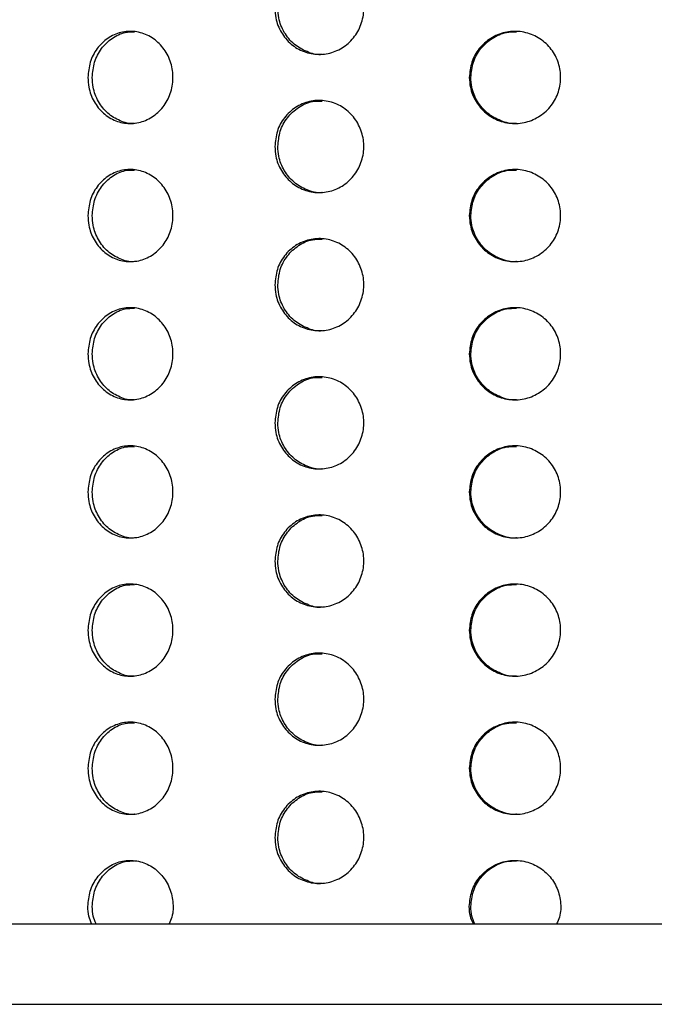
# Model space of a CAD drawing. Header units: millimetres. Extents: x 9412 to 81449, y 6786 to 18619.
# Tile 26 of 41: x 78497 to 78552, y 11830 to 11915. Entities that reach past the tile are written whole.
import ezdxf

# ---------------------------------------------------------------- set-up
doc = ezdxf.new("R2010")
doc.units = ezdxf.units.MM
doc.layers.add('Rysunek', color=7, linetype='Continuous', lineweight=25)
doc.layers.add('S_OPISY_ZB', color=3, linetype='Continuous', lineweight=25)
doc.styles.add('ISOCP', font='simplex.shx', dxfattribs={"width": 0.7})
doc.styles.add('styl3', font='arial.ttf', dxfattribs={"height": 180})
doc.dimstyles.new('ISO-100', dxfattribs={"dimtxt": 180, "dimasz": 130, "dimexe": 1.25, "dimexo": 0.625, "dimgap": 35, "dimtad": 1, "dimtoh": 1, "dimdec": 0, "dimtxsty": 'styl3', "dimcen": 5, "dimclrt": 256, "dimadec": 0, "dimazin": 0, "dimtfac": 1, "dimtdec": 0, "dimtmove": 0, "dimatfit": 3, "dimfxl": 1, "dimarcsym": 0})

# ---------------------------------------------------------------- blocks, each defined once
blk = doc.blocks.new('*D2')
at = {"layer": 'Defpoints', "color": 0}
for p in [(76210.976, 13075.81), (79931.794, 13076.435), (79931.794, 11323.657)]:
    blk.add_point(p, dxfattribs=at)
at = {"layer": 'S_OPISY_ZB', "color": 0, "linetype": 'ByBlock', "lineweight": -2, "ltscale": 200}
for p, q in [((79931.794, 13075.81), (79931.794, 11322.407)), ((76210.976, 13075.185), (76210.976, 11322.407)), ((76340.976, 11323.657), (79801.794, 11323.657))]:
    blk.add_line(p, q, dxfattribs=at)
at = {"layer": 'S_OPISY_ZB', "color": 0}
for points in [[(76340.976, 11345.323), (76340.976, 11301.99), (76210.976, 11323.657)], [(79801.794, 11301.99), (79801.794, 11345.323), (79931.794, 11323.657)]]:
    blk.add_solid(points, dxfattribs=at)
at = {"layer": 'S_OPISY_ZB', "insert": (77821.625, 11408.657), "char_height": 100, "attachment_point": 5, "style": 'ISOCP'}
blk.add_mtext('3720', dxfattribs=at)

msp = doc.modelspace()

# ---------------------------------------------------------------- linework, layer by layer
at = {"layer": 'Rysunek', "ltscale": 200}
for p, q in [((78423.051, 11836.751, -1.415), (78690.551, 11836.751, -1.415)), ((78423.051, 11829.751, -1.415), (78690.551, 11829.751, -1.415))]:
    msp.add_line(p, q, dxfattribs=at)
for points, knots in [([(78518.659, 11916.251, -1.415), (78518.701, 11916.701, -1.415), (78518.786, 11917.6, -1.415), (78519.447, 11918.797, -1.415), (78520.422, 11919.708, -1.415), (78521.642, 11920.228, -1.415), (78522.962, 11920.301, -1.415), (78524.233, 11919.917, -1.415), (78525.313, 11919.12, -1.415), (78526.078, 11917.999, -1.415), (78526.439, 11916.682, -1.415), (78526.355, 11915.316, -1.415), (78525.836, 11914.056, -1.415), (78524.942, 11913.043, -1.415), (78523.774, 11912.391, -1.415), (78522.467, 11912.175, -1.415), (78521.168, 11912.418, -1.415), (78520.022, 11913.093, -1.415), (78519.164, 11914.124, -1.415), (78518.72, 11915.239, -1.415), (78518.676, 11915.969, -1.415), (78518.659, 11916.251, -1.415)], [0, 0, 0, 0, 0.053672, 0.107344, 0.16103, 0.214727, 0.268408, 0.32207, 0.375742, 0.429435, 0.483129, 0.536801, 0.590464, 0.644144, 0.69784, 0.751528, 0.805194, 0.85886, 0.912547, 0.966244, 1, 1, 1, 1]), ([(78522.765, 11912.258, -1.415), (78522.752, 11912.256, -1.415), (78522.312, 11912.181, -1.415), (78521.424, 11912.451, -1.415), (78520.282, 11913.084, -1.415), (78519.422, 11914.126, -1.415), (78518.979, 11915.239, -1.415), (78518.935, 11915.969, -1.415), (78518.918, 11916.251, -1.415)], [0, 0, 0, 0, 0.006338, 0.22095, 0.435562, 0.650262, 0.864998, 1, 1, 1, 1]), ([(78502.423, 11910.251, -1.415), (78502.463, 11910.701, -1.415), (78502.544, 11911.6, -1.415), (78503.173, 11912.797, -1.415), (78504.103, 11913.708, -1.415), (78505.268, 11914.228, -1.415), (78506.53, 11914.301, -1.415), (78507.747, 11913.917, -1.415), (78508.783, 11913.12, -1.415), (78509.517, 11911.999, -1.415), (78509.864, 11910.682, -1.415), (78509.783, 11909.316, -1.415), (78509.285, 11908.056, -1.415), (78508.427, 11907.043, -1.415), (78507.308, 11906.391, -1.415), (78506.056, 11906.175, -1.415), (78504.815, 11906.418, -1.415), (78503.722, 11907.093, -1.415), (78502.903, 11908.124, -1.415), (78502.481, 11909.239, -1.415), (78502.439, 11909.969, -1.415), (78502.423, 11910.251, -1.415)], [0, 0, 0, 0, 0.053672, 0.107343, 0.16103, 0.214727, 0.268407, 0.32207, 0.375742, 0.429435, 0.483129, 0.536801, 0.590464, 0.644143, 0.69784, 0.751527, 0.805193, 0.85886, 0.912547, 0.966244, 1, 1, 1, 1]), ([(78502.805, 11910.251, -1.415), (78502.846, 11910.701, -1.415), (78502.926, 11911.6, -1.415), (78503.556, 11912.8, -1.415), (78504.486, 11913.696, -1.415), (78505.517, 11914.204, -1.415), (78506.207, 11914.201, -1.415), (78506.481, 11914.2, -1.415)], [0, 0, 0, 0, 0.214678, 0.429352, 0.644089, 0.858867, 1, 1, 1, 1]), ([(78535.548, 11910.251, -1.415), (78535.592, 11910.701, -1.415), (78535.679, 11911.6, -1.415), (78536.36, 11912.797, -1.415), (78537.363, 11913.708, -1.415), (78538.618, 11914.228, -1.415), (78539.973, 11914.301, -1.415), (78541.276, 11913.917, -1.415), (78542.382, 11913.12, -1.415), (78543.164, 11911.999, -1.415), (78543.533, 11910.682, -1.415), (78543.447, 11909.316, -1.415), (78542.917, 11908.056, -1.415), (78542.002, 11907.043, -1.415), (78540.806, 11906.391, -1.415), (78539.465, 11906.175, -1.415), (78538.131, 11906.418, -1.415), (78536.952, 11907.093, -1.415), (78536.068, 11908.124, -1.415), (78535.611, 11909.239, -1.415), (78535.566, 11909.969, -1.415), (78535.548, 11910.251, -1.415)], [0, 0, 0, 0, 0.053672, 0.107343, 0.16103, 0.214727, 0.268407, 0.32207, 0.375742, 0.429435, 0.483129, 0.536801, 0.590464, 0.644143, 0.69784, 0.751527, 0.805193, 0.85886, 0.912547, 0.966244, 1, 1, 1, 1]), ([(78535.679, 11910.251, -1.415), (78535.722, 11910.701, -1.415), (78535.81, 11911.6, -1.415), (78536.49, 11912.8, -1.415), (78537.494, 11913.696, -1.415), (78538.605, 11914.204, -1.415), (78539.345, 11914.201, -1.415), (78539.639, 11914.2, -1.415)], [0, 0, 0, 0, 0.214678, 0.429352, 0.644089, 0.858867, 1, 1, 1, 1]), ([(78506.477, 11906.258, -1.415), (78506.465, 11906.256, -1.415), (78506.044, 11906.181, -1.415), (78505.195, 11906.451, -1.415), (78504.105, 11907.084, -1.415), (78503.286, 11908.126, -1.415), (78502.864, 11909.239, -1.415), (78502.822, 11909.969, -1.415), (78502.805, 11910.251, -1.415)], [0, 0, 0, 0, 0.006338, 0.22095, 0.435563, 0.650261, 0.864998, 1, 1, 1, 1]), ([(78539.635, 11906.258, -1.415), (78539.622, 11906.256, -1.415), (78539.171, 11906.181, -1.415), (78538.259, 11906.451, -1.415), (78537.084, 11907.084, -1.415), (78536.198, 11908.126, -1.415), (78535.742, 11909.239, -1.415), (78535.696, 11909.969, -1.415), (78535.679, 11910.251, -1.415)], [0, 0, 0, 0, 0.006338, 0.22095, 0.435562, 0.650261, 0.864998, 1, 1, 1, 1]), ([(78518.659, 11904.251, -1.415), (78518.701, 11904.701, -1.415), (78518.786, 11905.6, -1.415), (78519.447, 11906.797, -1.415), (78520.422, 11907.708, -1.415), (78521.642, 11908.228, -1.415), (78522.962, 11908.301, -1.415), (78524.233, 11907.917, -1.415), (78525.313, 11907.12, -1.415), (78526.078, 11905.999, -1.415), (78526.439, 11904.682, -1.415), (78526.355, 11903.316, -1.415), (78525.836, 11902.056, -1.415), (78524.942, 11901.043, -1.415), (78523.774, 11900.391, -1.415), (78522.467, 11900.175, -1.415), (78521.168, 11900.418, -1.415), (78520.022, 11901.093, -1.415), (78519.164, 11902.124, -1.415), (78518.72, 11903.239, -1.415), (78518.676, 11903.969, -1.415), (78518.659, 11904.251, -1.415)], [0, 0, 0, 0, 0.053672, 0.107343, 0.16103, 0.214727, 0.268407, 0.32207, 0.375742, 0.429435, 0.483129, 0.536801, 0.590464, 0.644143, 0.69784, 0.751527, 0.805193, 0.85886, 0.912547, 0.966244, 1, 1, 1, 1]), ([(78518.918, 11904.251, -1.415), (78518.96, 11904.701, -1.415), (78519.045, 11905.6, -1.415), (78519.706, 11906.8, -1.415), (78520.681, 11907.696, -1.415), (78521.761, 11908.204, -1.415), (78522.483, 11908.201, -1.415), (78522.769, 11908.2, -1.415)], [0, 0, 0, 0, 0.214676, 0.429351, 0.644089, 0.858867, 1, 1, 1, 1]), ([(78522.765, 11900.258, -1.415), (78522.752, 11900.256, -1.415), (78522.312, 11900.181, -1.415), (78521.424, 11900.451, -1.415), (78520.282, 11901.084, -1.415), (78519.422, 11902.126, -1.415), (78518.979, 11903.239, -1.415), (78518.935, 11903.969, -1.415), (78518.918, 11904.251, -1.415)], [0, 0, 0, 0, 0.006338, 0.22095, 0.435562, 0.650261, 0.864997, 1, 1, 1, 1]), ([(78502.423, 11898.251, -1.415), (78502.463, 11898.701, -1.415), (78502.544, 11899.6, -1.415), (78503.173, 11900.797, -1.415), (78504.103, 11901.708, -1.415), (78505.268, 11902.228, -1.415), (78506.53, 11902.301, -1.415), (78507.747, 11901.917, -1.415), (78508.783, 11901.12, -1.415), (78509.517, 11899.999, -1.415), (78509.864, 11898.682, -1.415), (78509.783, 11897.316, -1.415), (78509.285, 11896.056, -1.415), (78508.427, 11895.043, -1.415), (78507.308, 11894.391, -1.415), (78506.056, 11894.175, -1.415), (78504.815, 11894.418, -1.415), (78503.722, 11895.093, -1.415), (78502.903, 11896.124, -1.415), (78502.481, 11897.239, -1.415), (78502.439, 11897.969, -1.415), (78502.423, 11898.251, -1.415)], [0, 0, 0, 0, 0.053672, 0.107343, 0.16103, 0.214727, 0.268407, 0.32207, 0.375742, 0.429435, 0.483129, 0.536801, 0.590464, 0.644144, 0.69784, 0.751528, 0.805194, 0.85886, 0.912547, 0.966244, 1, 1, 1, 1]), ([(78502.805, 11898.251, -1.415), (78502.846, 11898.701, -1.415), (78502.926, 11899.6, -1.415), (78503.556, 11900.8, -1.415), (78504.486, 11901.696, -1.415), (78505.517, 11902.204, -1.415), (78506.207, 11902.201, -1.415), (78506.481, 11902.2, -1.415)], [0, 0, 0, 0, 0.214677, 0.429352, 0.64409, 0.858867, 1, 1, 1, 1]), ([(78535.548, 11898.251, -1.415), (78535.592, 11898.701, -1.415), (78535.679, 11899.6, -1.415), (78536.36, 11900.797, -1.415), (78537.363, 11901.708, -1.415), (78538.618, 11902.228, -1.415), (78539.973, 11902.301, -1.415), (78541.276, 11901.917, -1.415), (78542.382, 11901.12, -1.415), (78543.164, 11899.999, -1.415), (78543.533, 11898.682, -1.415), (78543.447, 11897.316, -1.415), (78542.917, 11896.056, -1.415), (78542.002, 11895.043, -1.415), (78540.806, 11894.391, -1.415), (78539.465, 11894.175, -1.415), (78538.131, 11894.418, -1.415), (78536.952, 11895.093, -1.415), (78536.068, 11896.124, -1.415), (78535.611, 11897.239, -1.415), (78535.566, 11897.969, -1.415), (78535.548, 11898.251, -1.415)], [0, 0, 0, 0, 0.053672, 0.107344, 0.16103, 0.214727, 0.268407, 0.32207, 0.375742, 0.429435, 0.483129, 0.536801, 0.590464, 0.644144, 0.69784, 0.751528, 0.805194, 0.85886, 0.912547, 0.966244, 1, 1, 1, 1]), ([(78535.679, 11898.251, -1.415), (78535.722, 11898.701, -1.415), (78535.81, 11899.6, -1.415), (78536.49, 11900.8, -1.415), (78537.494, 11901.696, -1.415), (78538.605, 11902.204, -1.415), (78539.345, 11902.201, -1.415), (78539.639, 11902.2, -1.415)], [0, 0, 0, 0, 0.214677, 0.429352, 0.644089, 0.858867, 1, 1, 1, 1]), ([(78506.477, 11894.258, -1.415), (78506.465, 11894.256, -1.415), (78506.044, 11894.181, -1.415), (78505.195, 11894.451, -1.415), (78504.105, 11895.084, -1.415), (78503.286, 11896.126, -1.415), (78502.864, 11897.239, -1.415), (78502.822, 11897.969, -1.415), (78502.805, 11898.251, -1.415)], [0, 0, 0, 0, 0.006338, 0.22095, 0.435563, 0.650262, 0.864998, 1, 1, 1, 1]), ([(78539.635, 11894.258, -1.415), (78539.622, 11894.256, -1.415), (78539.171, 11894.181, -1.415), (78538.259, 11894.451, -1.415), (78537.084, 11895.084, -1.415), (78536.198, 11896.126, -1.415), (78535.742, 11897.239, -1.415), (78535.696, 11897.969, -1.415), (78535.679, 11898.251, -1.415)], [0, 0, 0, 0, 0.006338, 0.22095, 0.435562, 0.650262, 0.864998, 1, 1, 1, 1]), ([(78518.659, 11892.251, -1.415), (78518.701, 11892.701, -1.415), (78518.786, 11893.6, -1.415), (78519.447, 11894.797, -1.415), (78520.422, 11895.708, -1.415), (78521.642, 11896.228, -1.415), (78522.962, 11896.301, -1.415), (78524.233, 11895.917, -1.415), (78525.313, 11895.12, -1.415), (78526.078, 11893.999, -1.415), (78526.439, 11892.682, -1.415), (78526.355, 11891.316, -1.415), (78525.836, 11890.056, -1.415), (78524.942, 11889.043, -1.415), (78523.774, 11888.391, -1.415), (78522.467, 11888.175, -1.415), (78521.168, 11888.418, -1.415), (78520.022, 11889.093, -1.415), (78519.164, 11890.124, -1.415), (78518.72, 11891.239, -1.415), (78518.676, 11891.969, -1.415), (78518.659, 11892.251, -1.415)], [0, 0, 0, 0, 0.053672, 0.107343, 0.16103, 0.214727, 0.268407, 0.32207, 0.375742, 0.429435, 0.483129, 0.536801, 0.590464, 0.644143, 0.69784, 0.751527, 0.805193, 0.85886, 0.912547, 0.966244, 1, 1, 1, 1]), ([(78518.918, 11892.251, -1.415), (78518.96, 11892.701, -1.415), (78519.045, 11893.6, -1.415), (78519.706, 11894.8, -1.415), (78520.681, 11895.696, -1.415), (78521.761, 11896.204, -1.415), (78522.483, 11896.201, -1.415), (78522.769, 11896.2, -1.415)], [0, 0, 0, 0, 0.214676, 0.429352, 0.64409, 0.858867, 1, 1, 1, 1]), ([(78522.765, 11888.258, -1.415), (78522.752, 11888.256, -1.415), (78522.312, 11888.181, -1.415), (78521.424, 11888.451, -1.415), (78520.282, 11889.084, -1.415), (78519.422, 11890.126, -1.415), (78518.979, 11891.239, -1.415), (78518.935, 11891.969, -1.415), (78518.918, 11892.251, -1.415)], [0, 0, 0, 0, 0.006338, 0.22095, 0.435562, 0.650261, 0.864999, 1, 1, 1, 1]), ([(78502.423, 11886.251, -1.415), (78502.463, 11886.701, -1.415), (78502.544, 11887.6, -1.415), (78503.173, 11888.797, -1.415), (78504.103, 11889.708, -1.415), (78505.268, 11890.228, -1.415), (78506.53, 11890.301, -1.415), (78507.747, 11889.917, -1.415), (78508.783, 11889.12, -1.415), (78509.517, 11887.999, -1.415), (78509.864, 11886.682, -1.415), (78509.783, 11885.316, -1.415), (78509.285, 11884.056, -1.415), (78508.427, 11883.043, -1.415), (78507.308, 11882.391, -1.415), (78506.056, 11882.175, -1.415), (78504.815, 11882.418, -1.415), (78503.722, 11883.093, -1.415), (78502.903, 11884.124, -1.415), (78502.481, 11885.239, -1.415), (78502.439, 11885.969, -1.415), (78502.423, 11886.251, -1.415)], [0, 0, 0, 0, 0.053672, 0.107344, 0.161031, 0.214727, 0.268408, 0.32207, 0.375742, 0.429436, 0.483129, 0.536801, 0.590464, 0.644144, 0.69784, 0.751528, 0.805194, 0.85886, 0.912547, 0.966244, 1, 1, 1, 1]), ([(78502.805, 11886.251, -1.415), (78502.846, 11886.701, -1.415), (78502.926, 11887.6, -1.415), (78503.556, 11888.8, -1.415), (78504.486, 11889.696, -1.415), (78505.517, 11890.204, -1.415), (78506.207, 11890.201, -1.415), (78506.481, 11890.2, -1.415)], [0, 0, 0, 0, 0.214677, 0.429352, 0.64409, 0.858867, 1, 1, 1, 1]), ([(78535.548, 11886.251, -1.415), (78535.592, 11886.701, -1.415), (78535.679, 11887.6, -1.415), (78536.36, 11888.797, -1.415), (78537.363, 11889.708, -1.415), (78538.618, 11890.228, -1.415), (78539.973, 11890.301, -1.415), (78541.276, 11889.917, -1.415), (78542.382, 11889.12, -1.415), (78543.164, 11887.999, -1.415), (78543.533, 11886.682, -1.415), (78543.447, 11885.316, -1.415), (78542.917, 11884.056, -1.415), (78542.002, 11883.043, -1.415), (78540.806, 11882.391, -1.415), (78539.465, 11882.175, -1.415), (78538.131, 11882.418, -1.415), (78536.952, 11883.093, -1.415), (78536.068, 11884.124, -1.415), (78535.611, 11885.239, -1.415), (78535.566, 11885.969, -1.415), (78535.548, 11886.251, -1.415)], [0, 0, 0, 0, 0.053672, 0.107344, 0.161031, 0.214727, 0.268408, 0.32207, 0.375742, 0.429436, 0.483129, 0.536801, 0.590464, 0.644144, 0.69784, 0.751528, 0.805194, 0.85886, 0.912547, 0.966244, 1, 1, 1, 1]), ([(78535.679, 11886.251, -1.415), (78535.722, 11886.701, -1.415), (78535.81, 11887.6, -1.415), (78536.49, 11888.8, -1.415), (78537.494, 11889.696, -1.415), (78538.605, 11890.204, -1.415), (78539.345, 11890.201, -1.415), (78539.639, 11890.2, -1.415)], [0, 0, 0, 0, 0.214677, 0.429352, 0.644089, 0.858867, 1, 1, 1, 1]), ([(78506.477, 11882.258, -1.415), (78506.465, 11882.256, -1.415), (78506.044, 11882.181, -1.415), (78505.195, 11882.451, -1.415), (78504.105, 11883.084, -1.415), (78503.286, 11884.126, -1.415), (78502.864, 11885.239, -1.415), (78502.822, 11885.969, -1.415), (78502.805, 11886.251, -1.415)], [0, 0, 0, 0, 0.006338, 0.22095, 0.435563, 0.650262, 0.864998, 1, 1, 1, 1]), ([(78539.635, 11882.258, -1.415), (78539.622, 11882.256, -1.415), (78539.171, 11882.181, -1.415), (78538.259, 11882.451, -1.415), (78537.084, 11883.084, -1.415), (78536.198, 11884.126, -1.415), (78535.742, 11885.239, -1.415), (78535.696, 11885.969, -1.415), (78535.679, 11886.251, -1.415)], [0, 0, 0, 0, 0.006338, 0.22095, 0.435562, 0.650262, 0.864998, 1, 1, 1, 1]), ([(78518.659, 11880.251, -1.415), (78518.701, 11880.701, -1.415), (78518.786, 11881.6, -1.415), (78519.447, 11882.797, -1.415), (78520.422, 11883.708, -1.415), (78521.642, 11884.228, -1.415), (78522.962, 11884.301, -1.415), (78524.233, 11883.917, -1.415), (78525.313, 11883.12, -1.415), (78526.078, 11881.999, -1.415), (78526.439, 11880.682, -1.415), (78526.355, 11879.316, -1.415), (78525.836, 11878.056, -1.415), (78524.942, 11877.043, -1.415), (78523.774, 11876.391, -1.415), (78522.467, 11876.175, -1.415), (78521.168, 11876.418, -1.415), (78520.022, 11877.093, -1.415), (78519.164, 11878.124, -1.415), (78518.72, 11879.239, -1.415), (78518.676, 11879.969, -1.415), (78518.659, 11880.251, -1.415)], [0, 0, 0, 0, 0.053672, 0.107343, 0.16103, 0.214727, 0.268407, 0.32207, 0.375742, 0.429435, 0.483129, 0.536801, 0.590464, 0.644144, 0.69784, 0.751528, 0.805194, 0.85886, 0.912547, 0.966244, 1, 1, 1, 1]), ([(78518.918, 11880.251, -1.415), (78518.96, 11880.701, -1.415), (78519.045, 11881.6, -1.415), (78519.706, 11882.8, -1.415), (78520.681, 11883.696, -1.415), (78521.761, 11884.204, -1.415), (78522.483, 11884.201, -1.415), (78522.769, 11884.2, -1.415)], [0, 0, 0, 0, 0.214677, 0.429352, 0.644089, 0.858867, 1, 1, 1, 1]), ([(78522.765, 11876.258, -1.415), (78522.752, 11876.256, -1.415), (78522.312, 11876.181, -1.415), (78521.424, 11876.451, -1.415), (78520.282, 11877.084, -1.415), (78519.422, 11878.126, -1.415), (78518.979, 11879.239, -1.415), (78518.935, 11879.969, -1.415), (78518.918, 11880.251, -1.415)], [0, 0, 0, 0, 0.006338, 0.22095, 0.435562, 0.650262, 0.864998, 1, 1, 1, 1]), ([(78502.423, 11874.251, -1.415), (78502.463, 11874.701, -1.415), (78502.544, 11875.6, -1.415), (78503.173, 11876.797, -1.415), (78504.103, 11877.708, -1.415), (78505.268, 11878.228, -1.415), (78506.53, 11878.301, -1.415), (78507.747, 11877.917, -1.415), (78508.783, 11877.12, -1.415), (78509.517, 11875.999, -1.415), (78509.864, 11874.682, -1.415), (78509.783, 11873.316, -1.415), (78509.285, 11872.056, -1.415), (78508.427, 11871.043, -1.415), (78507.308, 11870.391, -1.415), (78506.056, 11870.175, -1.415), (78504.815, 11870.418, -1.415), (78503.722, 11871.093, -1.415), (78502.903, 11872.124, -1.415), (78502.481, 11873.239, -1.415), (78502.439, 11873.969, -1.415), (78502.423, 11874.251, -1.415)], [0, 0, 0, 0, 0.053672, 0.107343, 0.16103, 0.214727, 0.268407, 0.32207, 0.375742, 0.429435, 0.483129, 0.536801, 0.590464, 0.644143, 0.69784, 0.751527, 0.805193, 0.85886, 0.912547, 0.966244, 1, 1, 1, 1]), ([(78502.805, 11874.251, -1.415), (78502.846, 11874.701, -1.415), (78502.926, 11875.6, -1.415), (78503.556, 11876.8, -1.415), (78504.486, 11877.696, -1.415), (78505.517, 11878.204, -1.415), (78506.207, 11878.201, -1.415), (78506.481, 11878.2, -1.415)], [0, 0, 0, 0, 0.214677, 0.429352, 0.644089, 0.858867, 1, 1, 1, 1]), ([(78535.548, 11874.251, -1.415), (78535.592, 11874.701, -1.415), (78535.679, 11875.6, -1.415), (78536.36, 11876.797, -1.415), (78537.363, 11877.708, -1.415), (78538.618, 11878.228, -1.415), (78539.973, 11878.301, -1.415), (78541.276, 11877.917, -1.415), (78542.382, 11877.12, -1.415), (78543.164, 11875.999, -1.415), (78543.533, 11874.682, -1.415), (78543.447, 11873.316, -1.415), (78542.917, 11872.056, -1.415), (78542.002, 11871.043, -1.415), (78540.806, 11870.391, -1.415), (78539.465, 11870.175, -1.415), (78538.131, 11870.418, -1.415), (78536.952, 11871.093, -1.415), (78536.068, 11872.124, -1.415), (78535.611, 11873.239, -1.415), (78535.566, 11873.969, -1.415), (78535.548, 11874.251, -1.415)], [0, 0, 0, 0, 0.053672, 0.107343, 0.16103, 0.214727, 0.268407, 0.32207, 0.375742, 0.429435, 0.483129, 0.536801, 0.590464, 0.644143, 0.69784, 0.751527, 0.805193, 0.85886, 0.912547, 0.966244, 1, 1, 1, 1]), ([(78535.679, 11874.251, -1.415), (78535.722, 11874.701, -1.415), (78535.81, 11875.6, -1.415), (78536.49, 11876.8, -1.415), (78537.494, 11877.696, -1.415), (78538.605, 11878.204, -1.415), (78539.345, 11878.201, -1.415), (78539.639, 11878.2, -1.415)], [0, 0, 0, 0, 0.214677, 0.429352, 0.644089, 0.858867, 1, 1, 1, 1]), ([(78506.477, 11870.258, -1.415), (78506.465, 11870.256, -1.415), (78506.044, 11870.181, -1.415), (78505.195, 11870.451, -1.415), (78504.105, 11871.084, -1.415), (78503.286, 11872.126, -1.415), (78502.864, 11873.239, -1.415), (78502.822, 11873.969, -1.415), (78502.805, 11874.251, -1.415)], [0, 0, 0, 0, 0.006338, 0.22095, 0.435563, 0.650261, 0.864997, 1, 1, 1, 1]), ([(78539.635, 11870.258, -1.415), (78539.622, 11870.256, -1.415), (78539.171, 11870.181, -1.415), (78538.259, 11870.451, -1.415), (78537.084, 11871.084, -1.415), (78536.198, 11872.126, -1.415), (78535.742, 11873.239, -1.415), (78535.696, 11873.969, -1.415), (78535.679, 11874.251, -1.415)], [0, 0, 0, 0, 0.006338, 0.22095, 0.435562, 0.650261, 0.864997, 1, 1, 1, 1]), ([(78518.659, 11868.251, -1.415), (78518.701, 11868.701, -1.415), (78518.786, 11869.6, -1.415), (78519.447, 11870.797, -1.415), (78520.422, 11871.708, -1.415), (78521.642, 11872.228, -1.415), (78522.962, 11872.301, -1.415), (78524.233, 11871.917, -1.415), (78525.313, 11871.12, -1.415), (78526.078, 11869.999, -1.415), (78526.439, 11868.682, -1.415), (78526.355, 11867.316, -1.415), (78525.836, 11866.056, -1.415), (78524.942, 11865.043, -1.415), (78523.774, 11864.391, -1.415), (78522.467, 11864.175, -1.415), (78521.168, 11864.418, -1.415), (78520.022, 11865.093, -1.415), (78519.164, 11866.124, -1.415), (78518.72, 11867.239, -1.415), (78518.676, 11867.969, -1.415), (78518.659, 11868.251, -1.415)], [0, 0, 0, 0, 0.053672, 0.107344, 0.16103, 0.214727, 0.268408, 0.32207, 0.375742, 0.429435, 0.483129, 0.536801, 0.590464, 0.644144, 0.69784, 0.751528, 0.805194, 0.85886, 0.912547, 0.966244, 1, 1, 1, 1]), ([(78518.918, 11868.251, -1.415), (78518.96, 11868.701, -1.415), (78519.045, 11869.6, -1.415), (78519.706, 11870.8, -1.415), (78520.681, 11871.696, -1.415), (78521.761, 11872.204, -1.415), (78522.483, 11872.201, -1.415), (78522.769, 11872.2, -1.415)], [0, 0, 0, 0, 0.214677, 0.429352, 0.64409, 0.858867, 1, 1, 1, 1]), ([(78522.765, 11864.258, -1.415), (78522.752, 11864.256, -1.415), (78522.312, 11864.181, -1.415), (78521.424, 11864.451, -1.415), (78520.282, 11865.084, -1.415), (78519.422, 11866.126, -1.415), (78518.979, 11867.239, -1.415), (78518.935, 11867.969, -1.415), (78518.918, 11868.251, -1.415)], [0, 0, 0, 0, 0.006339, 0.22095, 0.435563, 0.650262, 0.864998, 1, 1, 1, 1]), ([(78502.423, 11862.251, -1.415), (78502.463, 11862.701, -1.415), (78502.544, 11863.6, -1.415), (78503.173, 11864.797, -1.415), (78504.103, 11865.708, -1.415), (78505.268, 11866.228, -1.415), (78506.53, 11866.301, -1.415), (78507.747, 11865.916, -1.415), (78508.783, 11865.12, -1.415), (78509.517, 11863.999, -1.415), (78509.864, 11862.682, -1.415), (78509.783, 11861.316, -1.415), (78509.285, 11860.055, -1.415), (78508.427, 11859.043, -1.415), (78507.308, 11858.391, -1.415), (78506.056, 11858.175, -1.415), (78504.815, 11858.418, -1.415), (78503.722, 11859.093, -1.415), (78502.903, 11860.124, -1.415), (78502.481, 11861.239, -1.415), (78502.439, 11861.969, -1.415), (78502.423, 11862.251, -1.415)], [0, 0, 0, 0, 0.053672, 0.107343, 0.16103, 0.214727, 0.268407, 0.32207, 0.375742, 0.429435, 0.483129, 0.536801, 0.590464, 0.644143, 0.69784, 0.751527, 0.805193, 0.85886, 0.912547, 0.966244, 1, 1, 1, 1]), ([(78502.805, 11862.251, -1.415), (78502.846, 11862.701, -1.415), (78502.926, 11863.6, -1.415), (78503.556, 11864.8, -1.415), (78504.486, 11865.696, -1.415), (78505.517, 11866.204, -1.415), (78506.207, 11866.201, -1.415), (78506.481, 11866.2, -1.415)], [0, 0, 0, 0, 0.214676, 0.429351, 0.644089, 0.858867, 1, 1, 1, 1]), ([(78535.548, 11862.251, -1.415), (78535.592, 11862.701, -1.415), (78535.679, 11863.6, -1.415), (78536.36, 11864.797, -1.415), (78537.363, 11865.708, -1.415), (78538.618, 11866.228, -1.415), (78539.973, 11866.301, -1.415), (78541.276, 11865.916, -1.415), (78542.382, 11865.12, -1.415), (78543.164, 11863.999, -1.415), (78543.533, 11862.682, -1.415), (78543.447, 11861.316, -1.415), (78542.917, 11860.055, -1.415), (78542.002, 11859.043, -1.415), (78540.806, 11858.391, -1.415), (78539.465, 11858.175, -1.415), (78538.131, 11858.418, -1.415), (78536.952, 11859.093, -1.415), (78536.068, 11860.124, -1.415), (78535.611, 11861.239, -1.415), (78535.566, 11861.969, -1.415), (78535.548, 11862.251, -1.415)], [0, 0, 0, 0, 0.053672, 0.107343, 0.16103, 0.214727, 0.268407, 0.32207, 0.375742, 0.429435, 0.483129, 0.536801, 0.590464, 0.644143, 0.69784, 0.751527, 0.805193, 0.85886, 0.912547, 0.966244, 1, 1, 1, 1]), ([(78535.679, 11862.251, -1.415), (78535.722, 11862.701, -1.415), (78535.81, 11863.6, -1.415), (78536.49, 11864.8, -1.415), (78537.494, 11865.696, -1.415), (78538.605, 11866.204, -1.415), (78539.345, 11866.201, -1.415), (78539.639, 11866.2, -1.415)], [0, 0, 0, 0, 0.214676, 0.429351, 0.644089, 0.858867, 1, 1, 1, 1]), ([(78506.477, 11858.258, -1.415), (78506.465, 11858.256, -1.415), (78506.044, 11858.181, -1.415), (78505.195, 11858.451, -1.415), (78504.105, 11859.084, -1.415), (78503.286, 11860.126, -1.415), (78502.864, 11861.239, -1.415), (78502.822, 11861.969, -1.415), (78502.805, 11862.251, -1.415)], [0, 0, 0, 0, 0.006338, 0.22095, 0.435562, 0.650262, 0.864998, 1, 1, 1, 1]), ([(78539.635, 11858.258, -1.415), (78539.622, 11858.256, -1.415), (78539.171, 11858.181, -1.415), (78538.259, 11858.451, -1.415), (78537.084, 11859.084, -1.415), (78536.198, 11860.126, -1.415), (78535.742, 11861.239, -1.415), (78535.696, 11861.969, -1.415), (78535.679, 11862.251, -1.415)], [0, 0, 0, 0, 0.006338, 0.22095, 0.435562, 0.650262, 0.864998, 1, 1, 1, 1]), ([(78518.659, 11856.251, -1.415), (78518.701, 11856.701, -1.415), (78518.786, 11857.6, -1.415), (78519.447, 11858.797, -1.415), (78520.422, 11859.708, -1.415), (78521.642, 11860.228, -1.415), (78522.962, 11860.301, -1.415), (78524.233, 11859.917, -1.415), (78525.313, 11859.12, -1.415), (78526.078, 11857.999, -1.415), (78526.439, 11856.682, -1.415), (78526.355, 11855.316, -1.415), (78525.836, 11854.056, -1.415), (78524.942, 11853.043, -1.415), (78523.774, 11852.391, -1.415), (78522.467, 11852.175, -1.415), (78521.168, 11852.418, -1.415), (78520.022, 11853.093, -1.415), (78519.164, 11854.124, -1.415), (78518.72, 11855.239, -1.415), (78518.676, 11855.969, -1.415), (78518.659, 11856.251, -1.415)], [0, 0, 0, 0, 0.053672, 0.107343, 0.16103, 0.214727, 0.268407, 0.32207, 0.375742, 0.429435, 0.483129, 0.536801, 0.590464, 0.644143, 0.69784, 0.751528, 0.805193, 0.85886, 0.912547, 0.966244, 1, 1, 1, 1]), ([(78518.918, 11856.251, -1.415), (78518.96, 11856.701, -1.415), (78519.045, 11857.6, -1.415), (78519.706, 11858.8, -1.415), (78520.681, 11859.696, -1.415), (78521.761, 11860.205, -1.415), (78522.483, 11860.201, -1.415), (78522.769, 11860.2, -1.415)], [0, 0, 0, 0, 0.214676, 0.429351, 0.644089, 0.858867, 1, 1, 1, 1]), ([(78522.765, 11852.258, -1.415), (78522.752, 11852.256, -1.415), (78522.312, 11852.181, -1.415), (78521.424, 11852.451, -1.415), (78520.282, 11853.084, -1.415), (78519.422, 11854.126, -1.415), (78518.979, 11855.239, -1.415), (78518.935, 11855.969, -1.415), (78518.918, 11856.251, -1.415)], [0, 0, 0, 0, 0.006338, 0.22095, 0.435562, 0.650262, 0.864998, 1, 1, 1, 1]), ([(78502.423, 11850.251, -1.415), (78502.463, 11850.701, -1.415), (78502.544, 11851.6, -1.415), (78503.173, 11852.797, -1.415), (78504.103, 11853.708, -1.415), (78505.268, 11854.228, -1.415), (78506.53, 11854.301, -1.415), (78507.747, 11853.916, -1.415), (78508.783, 11853.12, -1.415), (78509.517, 11851.999, -1.415), (78509.864, 11850.682, -1.415), (78509.783, 11849.316, -1.415), (78509.285, 11848.056, -1.415), (78508.427, 11847.043, -1.415), (78507.308, 11846.391, -1.415), (78506.056, 11846.175, -1.415), (78504.815, 11846.418, -1.415), (78503.722, 11847.093, -1.415), (78502.903, 11848.124, -1.415), (78502.481, 11849.239, -1.415), (78502.439, 11849.969, -1.415), (78502.423, 11850.251, -1.415)], [0, 0, 0, 0, 0.053672, 0.107343, 0.16103, 0.214727, 0.268407, 0.32207, 0.375742, 0.429435, 0.483128, 0.536801, 0.590464, 0.644143, 0.69784, 0.751527, 0.805193, 0.85886, 0.912547, 0.966243, 1, 1, 1, 1]), ([(78502.805, 11850.251, -1.415), (78502.846, 11850.701, -1.415), (78502.926, 11851.6, -1.415), (78503.556, 11852.8, -1.415), (78504.486, 11853.696, -1.415), (78505.517, 11854.204, -1.415), (78506.207, 11854.201, -1.415), (78506.481, 11854.2, -1.415)], [0, 0, 0, 0, 0.214677, 0.429352, 0.644089, 0.858867, 1, 1, 1, 1]), ([(78535.548, 11850.251, -1.415), (78535.592, 11850.701, -1.415), (78535.679, 11851.6, -1.415), (78536.36, 11852.797, -1.415), (78537.363, 11853.708, -1.415), (78538.618, 11854.228, -1.415), (78539.973, 11854.301, -1.415), (78541.276, 11853.916, -1.415), (78542.382, 11853.12, -1.415), (78543.164, 11851.999, -1.415), (78543.533, 11850.682, -1.415), (78543.447, 11849.316, -1.415), (78542.917, 11848.056, -1.415), (78542.002, 11847.043, -1.415), (78540.806, 11846.391, -1.415), (78539.465, 11846.175, -1.415), (78538.131, 11846.418, -1.415), (78536.952, 11847.093, -1.415), (78536.068, 11848.124, -1.415), (78535.611, 11849.239, -1.415), (78535.566, 11849.969, -1.415), (78535.548, 11850.251, -1.415)], [0, 0, 0, 0, 0.053672, 0.107343, 0.16103, 0.214727, 0.268407, 0.32207, 0.375742, 0.429435, 0.483128, 0.536801, 0.590464, 0.644143, 0.69784, 0.751527, 0.805193, 0.85886, 0.912547, 0.966243, 1, 1, 1, 1]), ([(78535.679, 11850.251, -1.415), (78535.722, 11850.701, -1.415), (78535.81, 11851.6, -1.415), (78536.49, 11852.8, -1.415), (78537.494, 11853.696, -1.415), (78538.605, 11854.204, -1.415), (78539.345, 11854.201, -1.415), (78539.639, 11854.2, -1.415)], [0, 0, 0, 0, 0.214677, 0.429352, 0.644089, 0.858867, 1, 1, 1, 1]), ([(78506.477, 11846.258, -1.415), (78506.465, 11846.256, -1.415), (78506.044, 11846.181, -1.415), (78505.195, 11846.451, -1.415), (78504.105, 11847.084, -1.415), (78503.286, 11848.126, -1.415), (78502.864, 11849.239, -1.415), (78502.822, 11849.969, -1.415), (78502.805, 11850.251, -1.415)], [0, 0, 0, 0, 0.006338, 0.22095, 0.435562, 0.65026, 0.864996, 1, 1, 1, 1]), ([(78539.635, 11846.258, -1.415), (78539.622, 11846.256, -1.415), (78539.171, 11846.181, -1.415), (78538.259, 11846.451, -1.415), (78537.084, 11847.084, -1.415), (78536.198, 11848.126, -1.415), (78535.742, 11849.239, -1.415), (78535.696, 11849.969, -1.415), (78535.679, 11850.251, -1.415)], [0, 0, 0, 0, 0.006338, 0.22095, 0.435561, 0.65026, 0.864996, 1, 1, 1, 1]), ([(78518.659, 11844.251, -1.415), (78518.701, 11844.701, -1.415), (78518.786, 11845.6, -1.415), (78519.447, 11846.797, -1.415), (78520.422, 11847.708, -1.415), (78521.642, 11848.228, -1.415), (78522.962, 11848.301, -1.415), (78524.233, 11847.917, -1.415), (78525.313, 11847.12, -1.415), (78526.078, 11845.999, -1.415), (78526.439, 11844.682, -1.415), (78526.355, 11843.316, -1.415), (78525.836, 11842.056, -1.415), (78524.942, 11841.043, -1.415), (78523.774, 11840.391, -1.415), (78522.467, 11840.175, -1.415), (78521.168, 11840.418, -1.415), (78520.022, 11841.093, -1.415), (78519.164, 11842.124, -1.415), (78518.72, 11843.239, -1.415), (78518.676, 11843.969, -1.415), (78518.659, 11844.251, -1.415)], [0, 0, 0, 0, 0.053672, 0.107344, 0.161031, 0.214728, 0.268408, 0.322071, 0.375743, 0.429436, 0.483129, 0.536802, 0.590464, 0.644144, 0.697841, 0.751528, 0.805194, 0.85886, 0.912548, 0.966244, 1, 1, 1, 1]), ([(78518.918, 11844.251, -1.415), (78518.96, 11844.701, -1.415), (78519.045, 11845.6, -1.415), (78519.706, 11846.8, -1.415), (78520.681, 11847.696, -1.415), (78521.761, 11848.204, -1.415), (78522.483, 11848.201, -1.415), (78522.769, 11848.2, -1.415)], [0, 0, 0, 0, 0.214678, 0.429353, 0.64409, 0.858867, 1, 1, 1, 1]), ([(78522.765, 11840.258, -1.415), (78522.752, 11840.256, -1.415), (78522.312, 11840.181, -1.415), (78521.424, 11840.451, -1.415), (78520.282, 11841.084, -1.415), (78519.422, 11842.126, -1.415), (78518.979, 11843.239, -1.415), (78518.935, 11843.969, -1.415), (78518.918, 11844.251, -1.415)], [0, 0, 0, 0, 0.006338, 0.22095, 0.435563, 0.650262, 0.864998, 1, 1, 1, 1]), ([(78502.423, 11838.251, -1.415), (78502.463, 11838.701, -1.415), (78502.544, 11839.6, -1.415), (78503.173, 11840.797, -1.415), (78504.103, 11841.708, -1.415), (78505.268, 11842.228, -1.415), (78506.529, 11842.301, -1.415), (78507.748, 11841.916, -1.415), (78508.782, 11841.12, -1.415), (78509.521, 11839.998, -1.415), (78509.851, 11838.688, -1.415), (78509.836, 11837.539, -1.415), (78509.569, 11836.942, -1.415), (78509.484, 11836.751, -1.415)], [0, 0, 0, 0, 0.095492, 0.190982, 0.2865, 0.382035, 0.477541, 0.573016, 0.668508, 0.764036, 0.859567, 0.955059, 1, 1, 1, 1]), ([(78502.805, 11838.251, -1.415), (78502.846, 11838.701, -1.415), (78502.926, 11839.6, -1.415), (78503.556, 11840.8, -1.415), (78504.486, 11841.696, -1.415), (78505.517, 11842.204, -1.415), (78506.207, 11842.201, -1.415), (78506.481, 11842.2, -1.415)], [0, 0, 0, 0, 0.214679, 0.429353, 0.64409, 0.858867, 1, 1, 1, 1]), ([(78535.548, 11838.251, -1.415), (78535.592, 11838.701, -1.415), (78535.679, 11839.6, -1.415), (78536.36, 11840.797, -1.415), (78537.363, 11841.708, -1.415), (78538.618, 11842.228, -1.415), (78539.972, 11842.301, -1.415), (78541.277, 11841.916, -1.415), (78542.381, 11841.12, -1.415), (78543.168, 11839.998, -1.415), (78543.519, 11838.688, -1.415), (78543.504, 11837.539, -1.415), (78543.219, 11836.942, -1.415), (78543.128, 11836.751, -1.415)], [0, 0, 0, 0, 0.095492, 0.190982, 0.2865, 0.382035, 0.477541, 0.573016, 0.668508, 0.764036, 0.859567, 0.955059, 1, 1, 1, 1]), ([(78535.679, 11838.251, -1.415), (78535.722, 11838.701, -1.415), (78535.81, 11839.6, -1.415), (78536.49, 11840.8, -1.415), (78537.494, 11841.696, -1.415), (78538.605, 11842.204, -1.415), (78539.345, 11842.201, -1.415), (78539.639, 11842.2, -1.415)], [0, 0, 0, 0, 0.214679, 0.429353, 0.64409, 0.858867, 1, 1, 1, 1]), ([(78502.745, 11836.751, -1.415), (78502.651, 11836.968, -1.415), (78502.447, 11837.441, -1.415), (78502.431, 11837.966, -1.415), (78502.423, 11838.251, -1.415)], [0, 0, 0, 0, 0.457105, 1, 1, 1, 1]), ([(78503.128, 11836.751, -1.415), (78503.034, 11836.968, -1.415), (78502.83, 11837.441, -1.415), (78502.814, 11837.966, -1.415), (78502.805, 11838.251, -1.415)], [0, 0, 0, 0, 0.457066, 1, 1, 1, 1]), ([(78535.897, 11836.751, -1.415), (78535.796, 11836.968, -1.415), (78535.574, 11837.441, -1.415), (78535.557, 11837.966, -1.415), (78535.548, 11838.251, -1.415)], [0, 0, 0, 0, 0.457105, 1, 1, 1, 1]), ([(78536.027, 11836.751, -1.415), (78535.926, 11836.968, -1.415), (78535.705, 11837.441, -1.415), (78535.688, 11837.966, -1.415), (78535.679, 11838.251, -1.415)], [0, 0, 0, 0, 0.457067, 1, 1, 1, 1])]:
    msp.add_open_spline(points, degree=3, knots=knots, dxfattribs=at)

# ---------------------------------------------------------------- dimensions: what is measured, and where the dimension line sits
at = {"layer": 'S_OPISY_ZB', "ltscale": 200}
dim = msp.add_linear_dim(base=(79931.794, 11323.657), p1=(76210.976, 13075.81, 1.286), p2=(79931.794, 13076.435, 0.185), dimstyle='ISO-100', override={"dimtxt": 100, "dimrnd": 2, "dimtxsty": 'ISOCP'}, dxfattribs=at)
dim.commit()
dim.dimension.update_dxf_attribs({"geometry": '*D2', "text_midpoint": (77821.625, 11323.657), "dimtype": 160})

doc.saveas('drawing.dxf')
